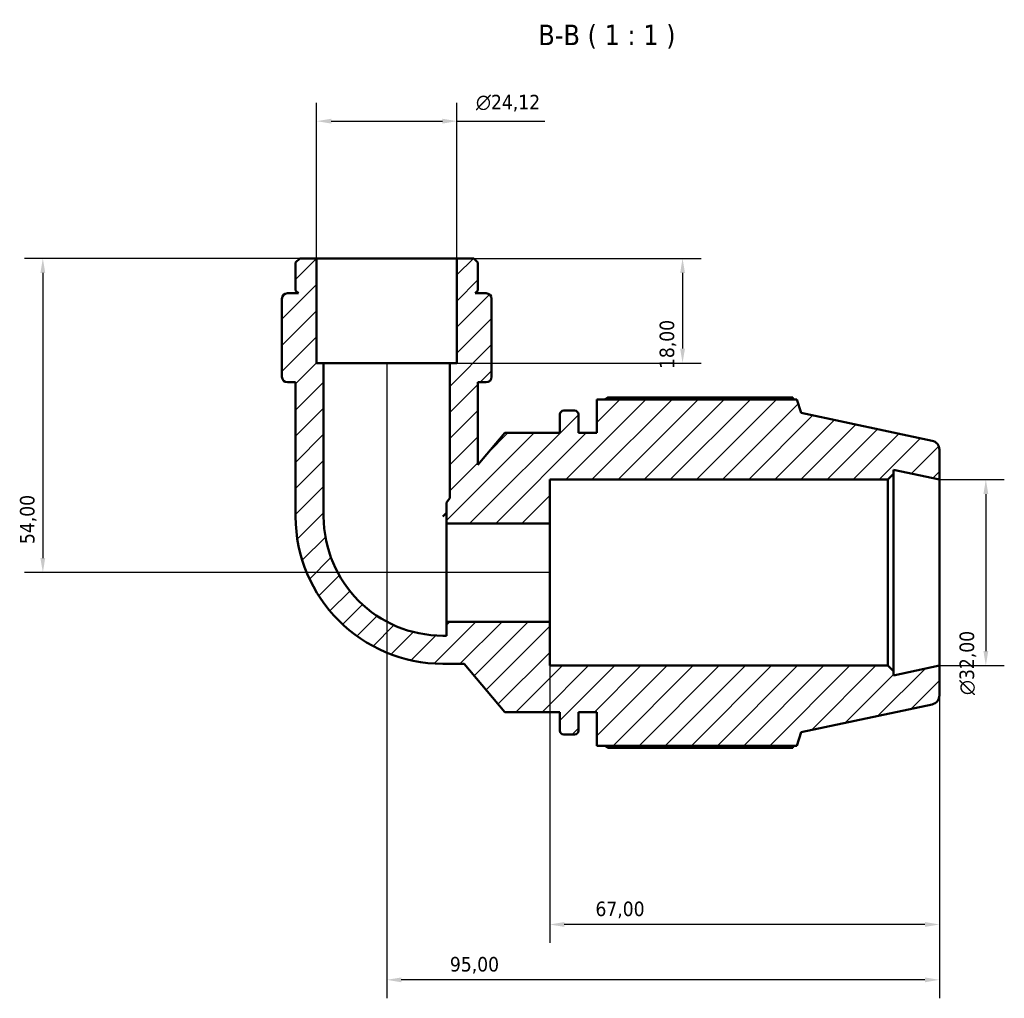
# Model space of a CAD drawing. Header units: millimetres. Extents: x 0 to 931, y 0 to 899.
# Tile 3 of 5: x 304 to 473, y 730 to 899. Entities that reach past the tile are written whole.
import ezdxf

# ---------------------------------------------------------------- set-up
doc = ezdxf.new("R2010")
doc.units = ezdxf.units.MM
for name, color, linetype, lineweight in [('Dimension (ISO)', 7, 'Continuous', 25), ('Hatch (ISO)', 7, 'Continuous', 18), ('Symbol (ISO)', 7, 'Continuous', 25), ('Visible (ISO)', 7, 'Continuous', 50)]:
    doc.layers.add(name, color=color, linetype=linetype, lineweight=lineweight)
doc.styles.add('Label Text (ISO)', font='tahoma.ttf')
doc.styles.add('Note Text (ISO)', font='tahoma.ttf')
doc.dimstyles.new('Default (ISO)', dxfattribs={"dimtxt": 2.5, "dimasz": 2.5, "dimexe": 3.175, "dimexo": 0, "dimgap": 0.762, "dimtad": 1, "dimrnd": 1e-08, "dimzin": 0, "dimtxsty": 'Note Text (ISO)', "dimcen": 0.09, "dimdle": 10, "dimclrd": 256, "dimclre": 256, "dimclrt": 232, "dimazin": 0, "dimtfac": 1.40208, "dimtmove": 0, "dimatfit": 3, "dimfxl": 1, "dimtolj": 1, "dimtzin": 0, "dimlwd": -1, "dimlwe": -1, "dimarcsym": 0})

# ---------------------------------------------------------------- blocks, each defined once
blk = doc.blocks.new('*D7')
at = {"layer": 'Defpoints', "color": 0, "transparency": 16777216}
for p in [(378.78, 881.15), (354.66, 857.57), (378.78, 857.57)]:
    blk.add_point(p, dxfattribs=at)
at = {"layer": 'Dimension (ISO)', "transparency": 16777216}
for p, q in [((354.66, 857.57), (354.66, 884.33)), ((378.78, 857.57), (378.78, 884.33)), ((357.16, 881.15), (376.28, 881.15)), ((378.78, 881.15), (393.9, 881.15))]:
    blk.add_line(p, q, dxfattribs=at)
for points in [[(357.16, 881.57), (357.16, 880.74), (354.66, 881.15)], [(376.28, 881.57), (376.28, 880.74), (378.78, 881.15)]]:
    blk.add_solid(points, dxfattribs=at)
at = {"layer": 'Dimension (ISO)', "color": 232, "true_color": 0xca0064, "transparency": 16777216, "insert": (382.04, 885.68), "char_height": 2.5, "attachment_point": 1, "style": 'Note Text (ISO)'}
blk.add_mtext('\\A1;\\fAIGDT|b0|i0;\\H2.5000;\\ln\\fTahoma|b0|i0;\\H2.5000;24,12', dxfattribs=at)
blk = doc.blocks.new('*D8')
at = {"layer": 'Defpoints', "color": 0, "transparency": 16777216}
for p in [(378.78, 857.57), (377.57, 839.57), (417.56, 839.57)]:
    blk.add_point(p, dxfattribs=at)
at = {"layer": 'Dimension (ISO)', "transparency": 16777216}
for p, q in [((378.78, 857.57), (420.74, 857.57)), ((417.56, 855.07), (417.56, 842.07)), ((377.57, 839.57), (420.74, 839.57))]:
    blk.add_line(p, q, dxfattribs=at)
for points in [[(417.15, 855.07), (417.98, 855.07), (417.56, 857.57)], [(417.15, 842.07), (417.98, 842.07), (417.56, 839.57)]]:
    blk.add_solid(points, dxfattribs=at)
at = {"layer": 'Dimension (ISO)', "color": 232, "true_color": 0xca0064, "transparency": 16777216, "insert": (413.62, 838.55), "char_height": 2.5, "attachment_point": 1, "rotation": 90, "style": 'Note Text (ISO)'}
blk.add_mtext('\\A1;18,00', dxfattribs=at)
blk = doc.blocks.new('*D9')
at = {"layer": 'Defpoints', "color": 0, "transparency": 16777216}
for p in [(354.66, 857.57), (307.6, 803.57), (394.72, 803.57)]:
    blk.add_point(p, dxfattribs=at)
at = {"layer": 'Dimension (ISO)', "transparency": 16777216}
for p, q in [((354.66, 857.57), (304.42, 857.57)), ((307.6, 855.07), (307.6, 806.07)), ((394.72, 803.57), (304.42, 803.57))]:
    blk.add_line(p, q, dxfattribs=at)
for points in [[(307.18, 855.07), (308.01, 855.07), (307.6, 857.57)], [(307.18, 806.07), (308.01, 806.07), (307.6, 803.57)]]:
    blk.add_solid(points, dxfattribs=at)
at = {"layer": 'Dimension (ISO)', "color": 232, "true_color": 0xca0064, "transparency": 16777216, "insert": (303.66, 808.47), "char_height": 2.5, "attachment_point": 1, "rotation": 90, "style": 'Note Text (ISO)'}
blk.add_mtext('\\A1;54,00', dxfattribs=at)
blk = doc.blocks.new('*D10')
at = {"layer": 'Defpoints', "color": 0, "transparency": 16777216}
for p in [(366.72, 839.57), (461.72, 787.57), (366.72, 733.57)]:
    blk.add_point(p, dxfattribs=at)
at = {"layer": 'Dimension (ISO)', "transparency": 16777216}
for p, q in [((366.72, 839.57), (366.72, 730.39)), ((461.72, 787.57), (461.72, 730.39)), ((459.22, 733.57), (369.22, 733.57))]:
    blk.add_line(p, q, dxfattribs=at)
for points in [[(369.22, 733.98), (369.22, 733.15), (366.72, 733.57)], [(459.22, 733.98), (459.22, 733.15), (461.72, 733.57)]]:
    blk.add_solid(points, dxfattribs=at)
at = {"layer": 'Dimension (ISO)', "color": 232, "true_color": 0xca0064, "transparency": 16777216, "insert": (377.57, 737.5), "char_height": 2.5, "attachment_point": 1, "style": 'Note Text (ISO)'}
blk.add_mtext('\\A1;95,00', dxfattribs=at)
blk = doc.blocks.new('*D11')
at = {"layer": 'Defpoints', "color": 0, "transparency": 16777216}
for p in [(394.72, 795.13), (461.72, 787.57), (394.72, 743.08)]:
    blk.add_point(p, dxfattribs=at)
at = {"layer": 'Dimension (ISO)', "transparency": 16777216}
for p, q in [((394.72, 795.13), (394.72, 739.91)), ((461.72, 787.57), (461.72, 739.91)), ((459.22, 743.08), (397.22, 743.08))]:
    blk.add_line(p, q, dxfattribs=at)
for points in [[(397.22, 743.5), (397.22, 742.67), (394.72, 743.08)], [(459.22, 743.5), (459.22, 742.67), (461.72, 743.08)]]:
    blk.add_solid(points, dxfattribs=at)
at = {"layer": 'Dimension (ISO)', "color": 232, "true_color": 0xca0064, "transparency": 16777216, "insert": (402.59, 747.02), "char_height": 2.5, "attachment_point": 1, "style": 'Note Text (ISO)'}
blk.add_mtext('\\A1;67,00', dxfattribs=at)
blk = doc.blocks.new('*D12')
at = {"layer": 'Defpoints', "color": 0, "transparency": 16777216}
for p in [(461.72, 819.57), (461.72, 787.57), (469.69, 787.57)]:
    blk.add_point(p, dxfattribs=at)
at = {"layer": 'Dimension (ISO)', "transparency": 16777216}
for p, q in [((461.72, 819.57), (472.87, 819.57)), ((469.69, 817.07), (469.69, 790.07)), ((461.72, 787.57), (472.87, 787.57))]:
    blk.add_line(p, q, dxfattribs=at)
for points in [[(469.28, 817.07), (470.11, 817.07), (469.69, 819.57)], [(469.28, 790.07), (470.11, 790.07), (469.69, 787.57)]]:
    blk.add_solid(points, dxfattribs=at)
at = {"layer": 'Dimension (ISO)', "color": 232, "true_color": 0xca0064, "transparency": 16777216, "insert": (465.17, 782.51), "char_height": 2.5, "attachment_point": 1, "rotation": 90, "style": 'Note Text (ISO)'}
blk.add_mtext('\\A1;\\fAIGDT|b0|i0;\\H2.5000;\\ln\\fTahoma|b0|i0;\\H2.5000;32,00', dxfattribs=at)

msp = doc.modelspace()

# ---------------------------------------------------------------- hatches: boundary and pattern name
at = {"layer": 'Hatch (ISO)'}
h = msp.add_hatch(dxfattribs=at)
h.set_pattern_fill('ANSI31', color=256, scale=25.4, style=0)
h.set_pattern_definition([(45, (0, 0), (-2.245064, 2.245064), [])])
edge = h.paths.add_edge_path()
edge.add_line((378.7786, 839.568), (377.5728, 839.568))
edge.add_line((377.5728, 839.568), (377.5728, 816.3488))
edge.add_line((377.5728, 816.3488), (376.9667, 815.6265))
edge.add_line((376.9667, 815.6265), (376.9667, 812.0089))
edge.add_line((376.9667, 812.0089), (394.7201, 812.0089))
edge.add_line((394.7201, 812.0089), (394.7201, 819.568))
edge.add_line((394.7201, 819.568), (452.8435, 819.568))
edge.add_line((452.8435, 819.568), (453.8035, 820.528))
edge.add_line((453.8035, 820.528), (453.8035, 821.2507))
edge.add_line((453.8035, 821.2507), (461.7201, 819.568))
edge.add_line((461.7201, 819.568), (461.7201, 824.6723))
edge.add_ellipse((460.1201, 824.6723), major_axis=(1.6, 0), ratio=1, start_angle=0, end_angle=78)
edge.add_line((460.4528, 826.2373), (437.9701, 831.0162))
edge.add_line((437.9701, 831.0162), (437.219, 833.328))
edge.add_line((437.219, 833.328), (402.8201, 833.328))
edge.add_line((402.8201, 833.328), (402.8201, 827.568))
edge.add_line((402.8201, 827.568), (399.6535, 827.568))
edge.add_line((399.6535, 827.568), (399.6535, 830.768))
edge.add_ellipse((399.0135, 830.768), major_axis=(0.64, 0), ratio=1, start_angle=0, end_angle=90)
edge.add_line((399.0135, 831.408), (397.1268, 831.408))
edge.add_ellipse((397.1268, 830.768), major_axis=(0, 0.64), ratio=1, start_angle=0, end_angle=90)
edge.add_line((396.4868, 830.768), (396.4868, 827.568))
edge.add_line((396.4868, 827.568), (386.9868, 827.568))
edge.add_line((386.9868, 827.568), (382.3962, 822.0971))
edge.add_line((382.3962, 822.0971), (382.3962, 836.268))
edge.add_line((382.3962, 836.268), (383.807, 836.268))
edge.add_ellipse((383.807, 837.2085), major_axis=(0, -0.9406), ratio=1, start_angle=0, end_angle=90)
edge.add_line((384.7476, 837.2085), (384.7476, 837.768))
edge.add_line((384.7476, 837.768), (384.7476, 839.568))
edge.add_line((384.7476, 839.568), (384.7476, 850.6274))
edge.add_ellipse((383.807, 850.6274), major_axis=(0.9406, 0), ratio=1, start_angle=0, end_angle=90)
edge.add_line((383.807, 851.568), (381.8962, 851.568))
edge.add_line((381.8962, 851.568), (382.3962, 852.068))
edge.add_line((382.3962, 852.068), (382.3962, 856.8445))
edge.add_line((382.3962, 856.8445), (381.6727, 857.568))
edge.add_line((381.6727, 857.568), (378.7786, 857.568))
edge.add_line((378.7786, 857.568), (378.7786, 839.568))
edge = h.paths.add_edge_path()
edge.add_line((355.8675, 839.568), (354.6616, 839.568))
edge.add_line((354.6616, 839.568), (354.6616, 857.568))
edge.add_line((354.6616, 857.568), (351.7676, 857.568))
edge.add_line((351.7676, 857.568), (351.0441, 856.8445))
edge.add_line((351.0441, 856.8445), (351.0441, 852.068))
edge.add_line((351.0441, 852.068), (351.5441, 851.568))
edge.add_line((351.5441, 851.568), (349.6332, 851.568))
edge.add_ellipse((349.6332, 850.6274), major_axis=(0, 0.9406), ratio=1, start_angle=0, end_angle=90)
edge.add_line((348.6927, 850.6274), (348.6927, 839.568))
edge.add_line((348.6927, 839.568), (348.6927, 837.768))
edge.add_line((348.6927, 837.768), (348.6927, 837.2085))
edge.add_ellipse((349.6332, 837.2085), major_axis=(-0.9406, 0), ratio=1, start_angle=0, end_angle=90)
edge.add_line((349.6332, 836.268), (351.0441, 836.268))
edge.add_line((351.0441, 836.268), (351.0441, 813.2148))
edge.add_ellipse((376.3669, 813.2148), major_axis=(-25.3228, 0), ratio=1, start_angle=0, end_angle=90)
edge.add_line((376.3669, 787.8919), (380.0022, 787.8919))
edge.add_line((380.0022, 787.8919), (386.9868, 779.568))
edge.add_line((386.9868, 779.568), (396.4868, 779.568))
edge.add_line((396.4868, 779.568), (396.4868, 776.368))
edge.add_ellipse((397.1268, 776.368), major_axis=(-0.64, 0), ratio=1, start_angle=0, end_angle=90)
edge.add_line((397.1268, 775.728), (399.0135, 775.728))
edge.add_ellipse((399.0135, 776.368), major_axis=(0, -0.64), ratio=1, start_angle=0, end_angle=90)
edge.add_line((399.6535, 776.368), (399.6535, 779.568))
edge.add_line((399.6535, 779.568), (402.8201, 779.568))
edge.add_line((402.8201, 779.568), (402.8201, 773.808))
edge.add_line((402.8201, 773.808), (437.219, 773.808))
edge.add_line((437.219, 773.808), (437.9701, 776.1197))
edge.add_line((437.9701, 776.1197), (460.4528, 780.8986))
edge.add_ellipse((460.1201, 782.4636), major_axis=(0.3327, -1.565), ratio=1, start_angle=0, end_angle=78)
edge.add_line((461.7201, 782.4636), (461.7201, 787.568))
edge.add_line((461.7201, 787.568), (453.8035, 785.8852))
edge.add_line((453.8035, 785.8852), (453.8035, 786.608))
edge.add_line((453.8035, 786.608), (452.8435, 787.568))
edge.add_line((452.8435, 787.568), (394.7201, 787.568))
edge.add_line((394.7201, 787.568), (394.7201, 795.127))
edge.add_line((394.7201, 795.127), (376.9667, 795.127))
edge.add_line((376.9667, 795.127), (376.9667, 792.7153))
edge.add_line((376.9667, 792.7153), (376.3669, 792.7153))
edge.add_ellipse((376.3669, 813.2148), major_axis=(0, -20.4995), ratio=1, start_angle=270, end_angle=360, ccw=False)
edge.add_line((355.8675, 813.2148), (355.8675, 839.568))

# ---------------------------------------------------------------- linework, layer by layer
at = {"layer": 'Visible (ISO)'}
for p, q in [((351.7676, 857.568), (351.0441, 856.8445)), ((351.0441, 856.8445), (351.0441, 852.068)), ((354.6616, 857.568), (351.7676, 857.568)), ((354.6616, 839.568), (354.6616, 857.568)), ((378.7786, 857.568), (354.6616, 857.568)), ((381.6727, 857.568), (378.7786, 857.568)), ((378.7786, 857.568), (378.7786, 839.568)), ((382.3962, 856.8445), (381.6727, 857.568)), ((382.3962, 852.068), (382.3962, 856.8445)), ((351.5441, 851.568), (349.6332, 851.568)), ((351.0441, 852.068), (351.5441, 851.568)), ((381.8962, 851.568), (382.3962, 852.068)), ((383.807, 851.568), (381.8962, 851.568)), ((348.6927, 850.6274), (348.6927, 839.568)), ((384.7476, 839.568), (384.7476, 850.6274)), ((348.6927, 839.568), (348.6927, 837.768)), ((355.8675, 839.568), (354.6616, 839.568)), ((355.8675, 813.2148), (355.8675, 839.568)), ((377.5728, 839.568), (355.8675, 839.568)), ((378.7786, 839.568), (377.5728, 839.568)), ((377.5728, 839.568), (377.5728, 816.3488)), ((384.7476, 837.768), (384.7476, 839.568)), ((348.6927, 837.768), (348.6927, 837.2085)), ((349.6332, 836.268), (351.0441, 836.268)), ((351.0441, 836.268), (351.0441, 813.2148)), ((382.3962, 822.0971), (382.3962, 836.268)), ((382.3962, 836.268), (383.807, 836.268)), ((384.7476, 837.2085), (384.7476, 837.768)), ((437.219, 833.328), (402.8201, 833.328)), ((402.8201, 833.328), (402.8201, 827.568)), ((436.4912, 833.6777), (404.7401, 833.6777)), ((437.9701, 831.0162), (437.219, 833.328)), ((399.0135, 831.408), (397.1268, 831.408)), ((460.4528, 826.2373), (437.9701, 831.0162)), ((396.4868, 830.768), (396.4868, 827.568)), ((399.6535, 827.568), (399.6535, 830.768)), ((386.9868, 827.568), (382.3962, 822.0971)), ((396.4868, 827.568), (386.9868, 827.568)), ((402.8201, 827.568), (399.6535, 827.568)), ((461.7201, 819.568), (461.7201, 824.6723)), ((453.8035, 820.528), (453.8035, 821.2507)), ((453.8035, 821.2507), (461.7201, 819.568)), ((394.7201, 812.0089), (394.7201, 819.568)), ((394.7201, 819.568), (452.8435, 819.568)), ((452.8435, 819.568), (453.8035, 820.528)), ((452.8435, 819.568), (452.8435, 787.568)), ((453.8035, 786.608), (453.8035, 820.528)), ((461.7201, 787.568), (461.7201, 819.568)), ((377.5728, 816.3488), (376.9667, 815.6265)), ((376.9667, 815.6265), (376.9667, 812.0089)), ((376.9667, 813.8145), (376.3669, 813.2148)), ((376.9667, 812.0089), (394.7201, 812.0089)), ((376.9667, 795.127), (376.9667, 812.0089)), ((394.7201, 795.127), (394.7201, 812.0089)), ((394.7201, 795.127), (376.9667, 795.127)), ((376.9667, 795.127), (376.9667, 792.7153)), ((394.7201, 787.568), (394.7201, 795.127)), ((376.9667, 792.7153), (376.3669, 792.7153)), ((376.3669, 787.8919), (380.0022, 787.8919)), ((380.0022, 787.8919), (386.9868, 779.568)), ((452.8435, 787.568), (394.7201, 787.568)), ((453.8035, 786.608), (452.8435, 787.568)), ((461.7201, 787.568), (453.8035, 785.8852)), ((461.7201, 782.4636), (461.7201, 787.568)), ((453.8035, 785.8852), (453.8035, 786.608)), ((437.9701, 776.1197), (460.4528, 780.8986)), ((386.9868, 779.568), (396.4868, 779.568)), ((396.4868, 779.568), (396.4868, 776.368)), ((399.6535, 776.368), (399.6535, 779.568)), ((399.6535, 779.568), (402.8201, 779.568)), ((402.8201, 779.568), (402.8201, 773.808)), ((397.1268, 775.728), (399.0135, 775.728)), ((437.219, 773.808), (437.9701, 776.1197)), ((402.8201, 773.808), (437.219, 773.808)), ((404.7401, 773.4583), (436.4912, 773.4583))]:
    msp.add_line(p, q, dxfattribs=at)
for centre, radius, start, end in [((349.6332, 850.6274), 0.9406, 90, 180), ((383.807, 850.6274), 0.9406, 0, 90), ((349.6332, 837.2085), 0.9406, 180, 270), ((383.807, 837.2085), 0.9406, 270, 0), ((397.1268, 830.768), 0.64, 90, 180), ((399.0135, 830.768), 0.64, 0, 90), ((460.1201, 824.6723), 1.6, 0, 78), ((376.3669, 813.2148), 25.3228, 180, 270), ((376.3669, 813.2148), 20.4995, 180, 270), ((460.1201, 782.4636), 1.6, 282, 0), ((397.1268, 776.368), 0.64, 180, 270), ((399.0135, 776.368), 0.64, 270, 0)]:
    msp.add_arc(centre, radius, start, end, dxfattribs=at)
for points, weights in [([(404.1824, 833.328), (404.4566, 833.5013), (404.7401, 833.6777)], [1.01310561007, 1.01546328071, 1.01767564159]), ([(436.6724, 833.328), (436.5833, 833.5013), (436.4912, 833.6777)], [1.00125003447, 1.00069895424, 1]), ([(404.7401, 773.4583), (404.4566, 773.6346), (404.1824, 773.808)], [1.01767564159, 1.01546328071, 1.01310561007]), ([(436.4912, 773.4583), (436.5833, 773.6346), (436.6724, 773.808)], [1, 1.00069895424, 1.00125003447])]:
    msp.add_rational_spline(points, weights, degree=2, dxfattribs=at)

# ---------------------------------------------------------------- texts
at = {"layer": 'Symbol (ISO)', "insert": (392.7675, 893.5943), "char_height": 3.5, "attachment_point": 7, "style": 'Label Text (ISO)'}
msp.add_mtext('B-B ( 1 : 1 )', dxfattribs=at)

# ---------------------------------------------------------------- dimensions: what is measured, and where the dimension line sits
at = {"layer": 'Dimension (ISO)'}
for base, p1, p2, angle, override, picture, middle in [((378.7786, 881.1535), (354.6616, 857.568), (378.7786, 857.568), 180, {"dimdec": 2, "dimtp": 0, "dimtm": 0, "dimtdec": 2, "dimtofl": 0, "dimatfit": 2}, '*D7', (387.59, 881.1535)), ((469.692, 787.568), (461.7201, 819.568), (461.7201, 787.568), 90, {"dimdec": 2, "dimtp": 0, "dimtm": 0, "dimtdec": 2, "dimtofl": 0, "dimatfit": 1}, '*D12', (469.692, 788.068))]:
    dim = msp.add_linear_dim(base=base, p1=p1, p2=p2, angle=angle, text='\\fAIGDT|b0|i0;\\H2.5000;\\ln\\fTahoma|b0|i0;\\H2.5000;<>', dimstyle='Default (ISO)', override=override, dxfattribs=at)
    dim.commit()
    dim.dimension.update_dxf_attribs({"geometry": picture, "text_midpoint": middle, "dimtype": 160})
for base, p1, p2, angle, picture, middle in [((307.5977, 803.568), (354.6616, 857.568), (394.7201, 803.568), 270, '*D9', (307.5977, 812.568)), ((417.5638, 839.568), (378.7786, 857.568), (377.5728, 839.568), 270, '*D8', (417.5638, 842.568)), ((366.7201, 733.568), (461.7201, 787.568), (366.7201, 839.568), 180, '*D10', (381.7201, 733.568)), ((394.7201, 743.0843), (461.7201, 787.568), (394.7201, 795.127), 180, '*D11', (406.7201, 743.0843))]:
    dim = msp.add_linear_dim(base=base, p1=p1, p2=p2, angle=angle, dimstyle='Default (ISO)', override={"dimdec": 2, "dimtp": 0, "dimtm": 0, "dimtdec": 2, "dimtofl": 0, "dimatfit": 1}, dxfattribs=at)
    dim.commit()
    dim.dimension.update_dxf_attribs({"geometry": picture, "text_midpoint": middle, "dimtype": 160})

doc.saveas('drawing.dxf')
